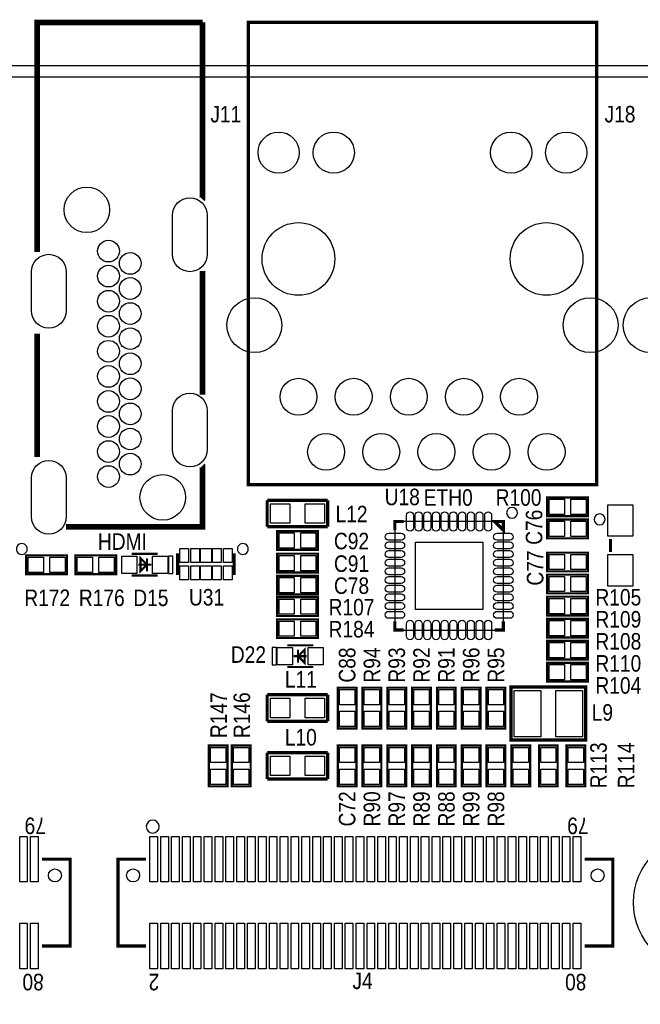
# Model space of a CAD drawing. Extents: x 0 to 158, y 0 to 97.
# Tile 7 of 11: x 51 to 80, y 52 to 97. Entities that reach past the tile are written whole.
import ezdxf
from ezdxf.enums import TextEntityAlignment as Align

# ---------------------------------------------------------------- set-up
doc = ezdxf.new("R2010")
doc.units = 0
doc.header["$MEASUREMENT"] = 0
for name, color, linetype in [('BG_OUTLINE', 12, 'CONTINUOUS'), ('BG_SILKSCREEN_TOP', 7, 'CONTINUOUS'), ('PG_SILKSCREEN_TOP', 253, 'CONTINUOUS'), ('PIN_SOLDERMASK_TOP', 120, 'CONTINUOUS'), ('RD_SILKSCREEN_TOP', 173, 'CONTINUOUS'), ('RKI_ALL', 2, 'CONTINUOUS')]:
    doc.layers.add(name, color=color, linetype=linetype)

msp = doc.modelspace()

# ---------------------------------------------------------------- linework, layer by layer
at = {"layer": 'BG_OUTLINE'}
msp.add_lwpolyline([(1.999996, 0), (155.999993, 0, 0.414213), (157.999989, 1.999996), (157.999989, 92.999992, 0.414215), (155.999993, 94.999988), (1.999996, 94.999988, 0.414214), (0, 92.999992), (0, 1.999996, 0.414212), (1.999996, 0)], format="xyb", dxfattribs=at)
at = {"layer": 'PG_SILKSCREEN_TOP'}
for points, const_width in [([(51.913993, 86.420909), (51.913993, 97.000009), (59.533993, 97.000009)], 0.254), ([(59.533993, 97.000009), (59.533993, 88.857988), (59.530082, 88.854102)], 0.254), ([(77.683995, 96.999984), (61.643997, 96.999984), (61.643997, 75.699976), (77.683995, 75.699976), (77.683995, 96.999984)], 0.150012), ([(59.533993, 79.8481), (59.533993, 85.54659)], 0.254), ([(51.913993, 76.974903), (51.913993, 82.652997)], 0.254), ([(53.23398, 73.758704), (59.53318, 73.758704), (59.53318, 76.570992), (59.530082, 76.574091)], 0.254), ([(62.5094, 73.7616), (62.5094, 74.9808)], 0.1524), ([(62.5094, 74.9808), (65.2907, 74.9808)], 0.1524), ([(65.2907, 74.9808), (65.2907, 73.7616)], 0.1524), ([(75.4126, 75.1078), (77.2922, 75.1078), (77.2922, 74.2442), (75.4126, 74.2442), (75.4126, 75.1078)], 0.1016), ([(68.791303, 74.001097), (68.391303, 74.001097), (68.391303, 73.601097)], 0.150089), ([(72.991497, 74.001097), (73.391497, 74.001097), (73.391497, 73.601097), (72.991497, 74.001097)], 0.150089), ([(75.4126, 74.0918), (77.2922, 74.0918), (77.2922, 73.2282), (75.4126, 73.2282), (75.4126, 74.0918)], 0.1016), ([(65.2907, 73.7616), (62.5094, 73.7616)], 0.1524), ([(64.8462, 72.6948), (62.9666, 72.6948), (62.9666, 73.5584), (64.8462, 73.5584), (64.8462, 72.6948)], 0.1016), ([(78.327402, 73.197999), (78.327402, 72.598001)], 0.150012), ([(58.390003, 71.534299), (58.390003, 72.534501)], 0.150089), ([(60.989997, 71.534299), (60.989997, 72.534501)], 0.150089), ([(75.4126, 72.5678), (77.2922, 72.5678), (77.2922, 71.7042), (75.4126, 71.7042), (75.4126, 72.5678)], 0.1016), ([(51.4096, 72.4408), (53.2892, 72.4408), (53.2892, 71.5772), (51.4096, 71.5772), (51.4096, 72.4408)], 0.1016), ([(55.5498, 71.5772), (53.6702, 71.5772), (53.6702, 72.4408), (55.5498, 72.4408), (55.5498, 71.5772)], 0.1016), ([(57.470599, 72.508999), (56.270601, 72.508999)], 0.1), ([(56.6706, 71.709001), (56.9706, 72.009), (56.6706, 72.308999), (56.6706, 71.709001)], 0.1), ([(56.9706, 71.709001), (56.9706, 72.308999)], 0.1), ([(64.8462, 71.6534), (62.9666, 71.6534), (62.9666, 72.517), (64.8462, 72.517), (64.8462, 71.6534)], 0.1016), ([(57.170599, 72.009), (56.570601, 72.009)], 0.1), ([(57.470599, 71.509001), (56.270601, 71.509001)], 0.1), ([(64.8462, 70.6374), (62.9666, 70.6374), (62.9666, 71.501), (64.8462, 71.501), (64.8462, 70.6374)], 0.1016), ([(77.2922, 70.6882), (75.4126, 70.6882), (75.4126, 71.5518), (77.2922, 71.5518), (77.2922, 70.6882)], 0.1016), ([(62.9666, 70.5104), (64.8462, 70.5104), (64.8462, 69.6468), (62.9666, 69.6468), (62.9666, 70.5104)], 0.1016), ([(75.4126, 70.5358), (77.2922, 70.5358), (77.2922, 69.6722), (75.4126, 69.6722), (75.4126, 70.5358)], 0.1016), ([(62.9666, 69.4944), (64.8462, 69.4944), (64.8462, 68.6308), (62.9666, 68.6308), (62.9666, 69.4944)], 0.1016), ([(68.391303, 69.400903), (68.391303, 69.000903), (68.791303, 69.000903)], 0.150089), ([(73.391497, 69.400903), (73.391497, 69.000903), (72.991497, 69.000903)], 0.150089), ([(75.4126, 69.5198), (77.2922, 69.5198), (77.2922, 68.6562), (75.4126, 68.6562), (75.4126, 69.5198)], 0.1016), ([(75.4126, 68.5038), (77.2922, 68.5038), (77.2922, 67.6402), (75.4126, 67.6402), (75.4126, 68.5038)], 0.1016), ([(63.433401, 68.292599), (64.633399, 68.292599)], 0.1), ([(64.2334, 68.092599), (63.9334, 67.7926), (64.2334, 67.492601), (64.2334, 68.092599)], 0.1), ([(63.9334, 68.092599), (63.9334, 67.492601)], 0.1), ([(63.733401, 67.7926), (64.333399, 67.7926)], 0.1), ([(63.433401, 67.292601), (64.633399, 67.292601)], 0.1), ([(77.2922, 66.6242), (75.4126, 66.6242), (75.4126, 67.4878), (77.2922, 67.4878), (77.2922, 66.6242)], 0.1016), ([(66.6242, 66.3448), (66.6242, 64.4652), (65.7606, 64.4652), (65.7606, 66.3448), (66.6242, 66.3448)], 0.1016), ([(66.9036, 64.4652), (66.9036, 66.3448), (67.7672, 66.3448), (67.7672, 64.4652), (66.9036, 64.4652)], 0.1016), ([(68.0466, 64.4652), (68.0466, 66.3448), (68.9102, 66.3448), (68.9102, 64.4652), (68.0466, 64.4652)], 0.1016), ([(69.1896, 64.4652), (69.1896, 66.3448), (70.0532, 66.3448), (70.0532, 64.4652), (69.1896, 64.4652)], 0.1016), ([(70.3326, 64.4652), (70.3326, 66.3448), (71.1962, 66.3448), (71.1962, 64.4652), (70.3326, 64.4652)], 0.1016), ([(71.4756, 64.4652), (71.4756, 66.3448), (72.3392, 66.3448), (72.3392, 64.4652), (71.4756, 64.4652)], 0.1016), ([(72.6186, 64.4652), (72.6186, 66.3448), (73.4822, 66.3448), (73.4822, 64.4652), (72.6186, 64.4652)], 0.1016), ([(73.744582, 63.92799), (77.182218, 63.92799), (77.182218, 66.368168), (73.744328, 66.368168), (73.744328, 63.92799), (73.744582, 63.92799)], 0.1524), ([(62.5094, 64.7954), (62.5094, 66.0146)], 0.1524), ([(62.5094, 66.0146), (65.2907, 66.0146)], 0.1524), ([(65.2907, 66.0146), (65.2907, 64.7954)], 0.1524), ([(65.2907, 64.7954), (62.5094, 64.7954)], 0.1524), ([(60.6806, 63.6778), (60.6806, 61.7982), (59.817, 61.7982), (59.817, 63.6778), (60.6806, 63.6778)], 0.1016), ([(61.7474, 63.6778), (61.7474, 61.7982), (60.8838, 61.7982), (60.8838, 63.6778), (61.7474, 63.6778)], 0.1016), ([(65.7606, 61.7982), (65.7606, 63.6778), (66.6242, 63.6778), (66.6242, 61.7982), (65.7606, 61.7982)], 0.1016), ([(66.9036, 61.7982), (66.9036, 63.6778), (67.7672, 63.6778), (67.7672, 61.7982), (66.9036, 61.7982)], 0.1016), ([(68.9102, 63.6778), (68.9102, 61.7982), (68.0466, 61.7982), (68.0466, 63.6778), (68.9102, 63.6778)], 0.1016), ([(69.1896, 61.7982), (69.1896, 63.6778), (70.0532, 63.6778), (70.0532, 61.7982), (69.1896, 61.7982)], 0.1016), ([(70.3326, 61.7982), (70.3326, 63.6778), (71.1962, 63.6778), (71.1962, 61.7982), (70.3326, 61.7982)], 0.1016), ([(72.3392, 63.6778), (72.3392, 61.7982), (71.4756, 61.7982), (71.4756, 63.6778), (72.3392, 63.6778)], 0.1016), ([(73.4822, 63.6778), (73.4822, 61.7982), (72.6186, 61.7982), (72.6186, 63.6778), (73.4822, 63.6778)], 0.1016), ([(73.7616, 61.7982), (73.7616, 63.6778), (74.6252, 63.6778), (74.6252, 61.7982), (73.7616, 61.7982)], 0.1016), ([(75.8952, 63.6778), (75.8952, 61.7982), (75.0316, 61.7982), (75.0316, 63.6778), (75.8952, 63.6778)], 0.1016), ([(77.1652, 63.6778), (77.1652, 61.7982), (76.3016, 61.7982), (76.3016, 63.6778), (77.1652, 63.6778)], 0.1016), ([(62.5094, 62.1284), (62.5094, 63.3476)], 0.1524), ([(62.5094, 63.3476), (65.2907, 63.3476)], 0.1524), ([(65.2907, 63.3476), (65.2907, 62.1284)], 0.1524), ([(65.2907, 62.1284), (62.5094, 62.1284)], 0.1524), ([(52.134008, 54.439896), (53.434005, 54.439896), (53.434005, 58.439888), (52.134008, 58.439888)], 0.150012), ([(56.933998, 54.439896), (55.634001, 54.439896), (55.634001, 58.439888), (56.933998, 58.439888)], 0.150012), ([(77.134009, 54.439896), (78.434006, 54.439896), (78.434006, 58.439888), (77.134009, 58.439888)], 0.150012)]:
    msp.add_lwpolyline(points, dxfattribs=dict(at, const_width=const_width))
for points in [[(74.041381, 74.400994, 1), (73.541419, 74.401006, 1)], [(78.07739, 74.097998, 1), (77.57741, 74.098002, 1)], [(51.454583, 72.734399, 1), (50.954617, 72.734401, 1)], [(61.639983, 72.734399, 1), (61.140017, 72.734401, 1)], [(57.533997, 59.939885, 1), (56.93401, 59.939899, 1)]]:
    msp.add_lwpolyline(points, format="xyb", close=True, dxfattribs=at)
msp.add_lwpolyline([(68.391303, 74.001097), (68.391303, 69.000903), (73.391497, 69.000903), (73.391497, 74.001097), (68.391303, 74.001097)], dxfattribs=at)
for points in [[(58.170597, 71.609001), (58.170597, 72.408999), (57.970598, 72.408999), (57.970598, 71.609001)], [(62.733403, 68.192599), (62.733403, 67.392601), (62.933402, 67.392601), (62.933402, 68.192599)]]:
    msp.add_lwpolyline(points, close=True, dxfattribs=at)
at = {"layer": 'PIN_SOLDERMASK_TOP'}
for points in [[(59.749944, 88.114454), (59.749944, 86.314356, -1), (58.150049, 86.314356), (58.150049, 88.114454, -1)], [(53.24983, 85.514256), (53.24983, 83.714158, -1), (51.649935, 83.714158), (51.649935, 85.514256, -1)], [(59.749944, 79.114142), (59.749944, 77.314044, -1), (58.150049, 77.314044), (58.150049, 79.114142, -1)], [(53.24983, 76.014148), (53.24983, 74.21405, -1), (51.649935, 74.21405), (51.649935, 76.014148, -1)], [(68.931282, 73.711156), (68.931282, 74.291038, -1), (69.251322, 74.291038), (69.251322, 73.711156, -1)], [(69.331383, 73.711156), (69.331383, 74.291038, -1), (69.651423, 74.291038), (69.651423, 73.711156, -1)], [(69.731382, 73.711156), (69.731382, 74.291038, -1), (70.051422, 74.291038), (70.051422, 73.711156, -1)], [(70.131483, 73.711156), (70.131483, 74.291038, -1), (70.451523, 74.291038), (70.451523, 73.711156, -1)], [(70.531482, 73.711156), (70.531482, 74.291038, -1), (70.851522, 74.291038), (70.851522, 73.711156, -1)], [(70.931278, 73.711156), (70.931278, 74.291038, -1), (71.251318, 74.291038), (71.251318, 73.711156, -1)], [(71.331277, 73.711156), (71.331277, 74.291038, -1), (71.651317, 74.291038), (71.651317, 73.711156, -1)], [(71.731378, 73.711156), (71.731378, 74.291038, -1), (72.051418, 74.291038), (72.051418, 73.711156, -1)], [(72.131377, 73.711156), (72.131377, 74.291038, -1), (72.451417, 74.291038), (72.451417, 73.711156, -1)], [(72.531478, 73.711156), (72.531478, 74.291038, -1), (72.851518, 74.291038), (72.851518, 73.711156, -1)], [(68.681244, 73.141078), (68.101362, 73.141078, -1), (68.101362, 73.461118), (68.681244, 73.461118, -1)], [(68.681244, 72.740977), (68.101362, 72.740977, -1), (68.101362, 73.061017), (68.681244, 73.061017, -1)], [(73.681438, 73.141078), (73.101556, 73.141078, -1), (73.101556, 73.461118), (73.681438, 73.461118, -1)], [(73.681438, 72.740977), (73.101556, 72.740977, -1), (73.101556, 73.061017), (73.681438, 73.061017, -1)], [(68.681244, 72.340978), (68.101362, 72.340978, -1), (68.101362, 72.661018), (68.681244, 72.661018, -1)], [(73.681438, 72.340978), (73.101556, 72.340978, -1), (73.101556, 72.661018), (73.681438, 72.661018, -1)], [(68.681244, 71.940877), (68.101362, 71.940877, -1), (68.101362, 72.260917), (68.681244, 72.260917, -1)], [(73.681438, 71.940877), (73.101556, 71.940877, -1), (73.101556, 72.260917), (73.681438, 72.260917, -1)], [(68.681244, 71.540878), (68.101362, 71.540878, -1), (68.101362, 71.860918), (68.681244, 71.860918, -1)], [(73.681438, 71.540878), (73.101556, 71.540878, -1), (73.101556, 71.860918), (73.681438, 71.860918, -1)], [(68.681244, 71.141082), (68.101362, 71.141082, -1), (68.101362, 71.461122), (68.681244, 71.461122, -1)], [(73.681438, 71.141082), (73.101556, 71.141082, -1), (73.101556, 71.461122), (73.681438, 71.461122, -1)], [(68.681244, 70.741083), (68.101362, 70.741083, -1), (68.101362, 71.061123), (68.681244, 71.061123, -1)], [(73.681438, 70.741083), (73.101556, 70.741083, -1), (73.101556, 71.061123), (73.681438, 71.061123, -1)], [(68.681244, 70.340982), (68.101362, 70.340982, -1), (68.101362, 70.661022), (68.681244, 70.661022, -1)], [(73.681438, 70.340982), (73.101556, 70.340982, -1), (73.101556, 70.661022), (73.681438, 70.661022, -1)], [(68.681244, 69.940983), (68.101362, 69.940983, -1), (68.101362, 70.261023), (68.681244, 70.261023, -1)], [(73.681438, 69.940983), (73.101556, 69.940983, -1), (73.101556, 70.261023), (73.681438, 70.261023, -1)], [(68.681244, 69.540882), (68.101362, 69.540882, -1), (68.101362, 69.860922), (68.681244, 69.860922, -1)], [(68.931282, 68.710962), (68.931282, 69.290844, -1), (69.251322, 69.290844), (69.251322, 68.710962, -1)], [(69.331383, 68.710962), (69.331383, 69.290844, -1), (69.651423, 69.290844), (69.651423, 68.710962, -1)], [(69.731382, 68.710962), (69.731382, 69.290844, -1), (70.051422, 69.290844), (70.051422, 68.710962, -1)], [(70.131483, 68.710962), (70.131483, 69.290844, -1), (70.451523, 69.290844), (70.451523, 68.710962, -1)], [(70.531482, 68.710962), (70.531482, 69.290844, -1), (70.851522, 69.290844), (70.851522, 68.710962, -1)], [(70.931278, 68.710962), (70.931278, 69.290844, -1), (71.251318, 69.290844), (71.251318, 68.710962, -1)], [(71.331277, 68.710962), (71.331277, 69.290844, -1), (71.651317, 69.290844), (71.651317, 68.710962, -1)], [(71.731378, 68.710962), (71.731378, 69.290844, -1), (72.051418, 69.290844), (72.051418, 68.710962, -1)], [(72.131377, 68.710962), (72.131377, 69.290844, -1), (72.451417, 69.290844), (72.451417, 68.710962, -1)], [(72.531478, 68.710962), (72.531478, 69.290844, -1), (72.851518, 69.290844), (72.851518, 68.710962, -1)], [(73.681438, 69.540882), (73.101556, 69.540882, -1), (73.101556, 69.860922), (73.681438, 69.860922, -1)]]:
    msp.add_lwpolyline(points, format="xyb", close=True, dxfattribs=at)
for points in [[(75.502033, 74.325505), (75.502033, 75.026495), (76.203023, 75.026495), (76.203023, 74.325505)], [(76.501777, 74.325505), (76.501777, 75.026495), (77.202767, 75.026495), (77.202767, 74.325505)], [(63.556261, 74.821161), (63.556261, 73.921239), (62.656339, 73.921239), (62.656339, 74.821161)], [(65.156461, 74.821161), (65.156461, 73.921239), (64.256539, 73.921239), (64.256539, 74.821161)], [(78.202384, 74.773015), (79.352394, 74.773015), (79.352394, 73.323005), (78.202384, 73.323005)], [(75.502033, 73.309505), (75.502033, 74.010495), (76.203023, 74.010495), (76.203023, 73.309505)], [(76.501777, 73.309505), (76.501777, 74.010495), (77.202767, 74.010495), (77.202767, 73.309505)], [(63.757023, 73.477095), (63.757023, 72.776105), (63.056033, 72.776105), (63.056033, 73.477095)], [(64.756767, 73.477095), (64.756767, 72.776105), (64.055777, 72.776105), (64.055777, 73.477095)], [(58.890027, 72.759392), (58.890027, 72.109406), (58.489977, 72.109406), (58.489977, 72.759392)], [(59.389924, 72.759392), (59.389924, 72.109406), (58.989874, 72.109406), (58.989874, 72.759392)], [(59.940063, 72.759392), (59.940063, 72.109406), (59.439937, 72.109406), (59.439937, 72.759392)], [(60.390126, 72.759392), (60.390126, 72.109406), (59.990076, 72.109406), (59.990076, 72.759392)], [(60.890023, 72.759392), (60.890023, 72.109406), (60.489973, 72.109406), (60.489973, 72.759392)], [(69.341365, 73.051035), (72.441435, 73.051035), (72.441435, 69.950965), (69.341365, 69.950965)], [(51.499033, 71.658505), (51.499033, 72.359495), (52.200023, 72.359495), (52.200023, 71.658505)], [(52.498777, 71.658505), (52.498777, 72.359495), (53.199767, 72.359495), (53.199767, 71.658505)], [(54.460623, 72.359495), (54.460623, 71.658505), (53.759633, 71.658505), (53.759633, 72.359495)], [(55.460367, 72.359495), (55.460367, 71.658505), (54.759377, 71.658505), (54.759377, 72.359495)], [(56.510593, 72.408999), (56.510593, 71.609001), (55.810594, 71.609001), (55.810594, 72.408999)], [(57.930605, 72.408999), (57.930605, 71.609001), (57.230607, 71.609001), (57.230607, 72.408999)], [(63.757023, 72.435695), (63.757023, 71.734705), (63.056033, 71.734705), (63.056033, 72.435695)], [(64.756767, 72.435695), (64.756767, 71.734705), (64.055777, 71.734705), (64.055777, 72.435695)], [(75.502033, 71.785505), (75.502033, 72.486495), (76.203023, 72.486495), (76.203023, 71.785505)], [(76.501777, 71.785505), (76.501777, 72.486495), (77.202767, 72.486495), (77.202767, 71.785505)], [(78.202384, 72.472994), (79.352394, 72.472994), (79.352394, 71.022985), (78.202384, 71.022985)], [(58.890027, 71.959394), (58.890027, 71.309408), (58.489977, 71.309408), (58.489977, 71.959394)], [(59.389924, 71.959394), (59.389924, 71.309408), (58.989874, 71.309408), (58.989874, 71.959394)], [(59.940063, 71.959394), (59.940063, 71.309408), (59.439937, 71.309408), (59.439937, 71.959394)], [(60.390126, 71.959394), (60.390126, 71.309408), (59.990076, 71.309408), (59.990076, 71.959394)], [(60.890023, 71.959394), (60.890023, 71.309408), (60.489973, 71.309408), (60.489973, 71.959394)], [(63.757023, 71.419695), (63.757023, 70.718705), (63.056033, 70.718705), (63.056033, 71.419695)], [(64.756767, 71.419695), (64.756767, 70.718705), (64.055777, 70.718705), (64.055777, 71.419695)], [(76.203023, 71.470495), (76.203023, 70.769505), (75.502033, 70.769505), (75.502033, 71.470495)], [(77.202767, 71.470495), (77.202767, 70.769505), (76.501777, 70.769505), (76.501777, 71.470495)], [(63.056033, 69.728105), (63.056033, 70.429095), (63.757023, 70.429095), (63.757023, 69.728105)], [(64.055777, 69.728105), (64.055777, 70.429095), (64.756767, 70.429095), (64.756767, 69.728105)], [(75.502033, 69.753505), (75.502033, 70.454495), (76.203023, 70.454495), (76.203023, 69.753505)], [(76.501777, 69.753505), (76.501777, 70.454495), (77.202767, 70.454495), (77.202767, 69.753505)], [(75.502033, 68.737505), (75.502033, 69.438495), (76.203023, 69.438495), (76.203023, 68.737505)], [(76.501777, 68.737505), (76.501777, 69.438495), (77.202767, 69.438495), (77.202767, 68.737505)], [(63.056033, 68.712105), (63.056033, 69.413095), (63.757023, 69.413095), (63.757023, 68.712105)], [(64.055777, 68.712105), (64.055777, 69.413095), (64.756767, 69.413095), (64.756767, 68.712105)], [(62.973382, 67.392601), (62.973382, 68.192599), (63.67338, 68.192599), (63.67338, 67.392601)], [(64.393394, 67.392601), (64.393394, 68.192599), (65.093393, 68.192599), (65.093393, 67.392601)], [(75.502033, 67.721505), (75.502033, 68.422495), (76.203023, 68.422495), (76.203023, 67.721505)], [(76.501777, 67.721505), (76.501777, 68.422495), (77.202767, 68.422495), (77.202767, 67.721505)], [(76.203023, 67.406495), (76.203023, 66.705505), (75.502033, 66.705505), (75.502033, 67.406495)], [(77.202767, 67.406495), (77.202767, 66.705505), (76.501777, 66.705505), (76.501777, 67.406495)], [(65.841905, 66.255367), (66.542895, 66.255367), (66.542895, 65.554377), (65.841905, 65.554377)], [(67.685895, 65.554377), (66.984905, 65.554377), (66.984905, 66.255367), (67.685895, 66.255367)], [(68.828895, 65.554377), (68.127905, 65.554377), (68.127905, 66.255367), (68.828895, 66.255367)], [(69.971895, 65.554377), (69.270905, 65.554377), (69.270905, 66.255367), (69.971895, 66.255367)], [(71.114895, 65.554377), (70.413905, 65.554377), (70.413905, 66.255367), (71.114895, 66.255367)], [(72.257895, 65.554377), (71.556905, 65.554377), (71.556905, 66.255367), (72.257895, 66.255367)], [(73.400895, 65.554377), (72.699905, 65.554377), (72.699905, 66.255367), (73.400895, 66.255367)], [(63.556261, 65.854961), (63.556261, 64.955039), (62.656339, 64.955039), (62.656339, 65.854961)], [(65.156461, 65.854961), (65.156461, 64.955039), (64.256539, 64.955039), (64.256539, 65.854961)], [(73.89495, 64.0842), (73.89495, 66.2178), (75.11415, 66.2178), (75.11415, 64.0842)], [(75.81265, 64.0842), (75.81265, 66.2178), (77.03185, 66.2178), (77.03185, 64.0842)], [(65.841905, 65.255623), (66.542895, 65.255623), (66.542895, 64.554633), (65.841905, 64.554633)], [(67.685895, 64.554633), (66.984905, 64.554633), (66.984905, 65.255623), (67.685895, 65.255623)], [(68.828895, 64.554633), (68.127905, 64.554633), (68.127905, 65.255623), (68.828895, 65.255623)], [(69.971895, 64.554633), (69.270905, 64.554633), (69.270905, 65.255623), (69.971895, 65.255623)], [(71.114895, 64.554633), (70.413905, 64.554633), (70.413905, 65.255623), (71.114895, 65.255623)], [(72.257895, 64.554633), (71.556905, 64.554633), (71.556905, 65.255623), (72.257895, 65.255623)], [(73.400895, 64.554633), (72.699905, 64.554633), (72.699905, 65.255623), (73.400895, 65.255623)], [(59.898305, 63.588367), (60.599295, 63.588367), (60.599295, 62.887377), (59.898305, 62.887377)], [(60.965105, 63.588367), (61.666095, 63.588367), (61.666095, 62.887377), (60.965105, 62.887377)], [(66.542895, 62.887377), (65.841905, 62.887377), (65.841905, 63.588367), (66.542895, 63.588367)], [(67.685895, 62.887377), (66.984905, 62.887377), (66.984905, 63.588367), (67.685895, 63.588367)], [(68.127905, 63.588367), (68.828895, 63.588367), (68.828895, 62.887377), (68.127905, 62.887377)], [(69.971895, 62.887377), (69.270905, 62.887377), (69.270905, 63.588367), (69.971895, 63.588367)], [(71.114895, 62.887377), (70.413905, 62.887377), (70.413905, 63.588367), (71.114895, 63.588367)], [(71.556905, 63.588367), (72.257895, 63.588367), (72.257895, 62.887377), (71.556905, 62.887377)], [(72.699905, 63.588367), (73.400895, 63.588367), (73.400895, 62.887377), (72.699905, 62.887377)], [(74.543895, 62.887377), (73.842905, 62.887377), (73.842905, 63.588367), (74.543895, 63.588367)], [(75.112905, 63.588367), (75.813895, 63.588367), (75.813895, 62.887377), (75.112905, 62.887377)], [(76.382905, 63.588367), (77.083895, 63.588367), (77.083895, 62.887377), (76.382905, 62.887377)], [(63.556261, 63.187961), (63.556261, 62.288039), (62.656339, 62.288039), (62.656339, 63.187961)], [(65.156461, 63.187961), (65.156461, 62.288039), (64.256539, 62.288039), (64.256539, 63.187961)], [(59.898305, 62.588623), (60.599295, 62.588623), (60.599295, 61.887633), (59.898305, 61.887633)], [(60.965105, 62.588623), (61.666095, 62.588623), (61.666095, 61.887633), (60.965105, 61.887633)], [(66.542895, 61.887633), (65.841905, 61.887633), (65.841905, 62.588623), (66.542895, 62.588623)], [(67.685895, 61.887633), (66.984905, 61.887633), (66.984905, 62.588623), (67.685895, 62.588623)], [(68.127905, 62.588623), (68.828895, 62.588623), (68.828895, 61.887633), (68.127905, 61.887633)], [(69.971895, 61.887633), (69.270905, 61.887633), (69.270905, 62.588623), (69.971895, 62.588623)], [(71.114895, 61.887633), (70.413905, 61.887633), (70.413905, 62.588623), (71.114895, 62.588623)], [(71.556905, 62.588623), (72.257895, 62.588623), (72.257895, 61.887633), (71.556905, 61.887633)], [(72.699905, 62.588623), (73.400895, 62.588623), (73.400895, 61.887633), (72.699905, 61.887633)], [(74.543895, 61.887633), (73.842905, 61.887633), (73.842905, 62.588623), (74.543895, 62.588623)], [(75.112905, 62.588623), (75.813895, 62.588623), (75.813895, 61.887633), (75.112905, 61.887633)], [(76.382905, 62.588623), (77.083895, 62.588623), (77.083895, 61.887633), (76.382905, 61.887633)], [(51.459003, 59.489886), (51.459003, 57.38989), (51.108991, 57.38989), (51.108991, 59.489886)], [(51.959002, 59.489886), (51.959002, 57.38989), (51.60899, 57.38989), (51.60899, 59.489886)], [(57.459016, 59.489886), (57.459016, 57.38989), (57.109004, 57.38989), (57.109004, 59.489886)], [(57.959015, 59.489886), (57.959015, 57.38989), (57.609003, 57.38989), (57.609003, 59.489886)], [(58.459014, 59.489886), (58.459014, 57.38989), (58.109002, 57.38989), (58.109002, 59.489886)], [(58.959013, 59.489886), (58.959013, 57.38989), (58.609001, 57.38989), (58.609001, 59.489886)], [(59.459012, 59.489886), (59.459012, 57.38989), (59.109, 57.38989), (59.109, 59.489886)], [(59.959011, 59.489886), (59.959011, 57.38989), (59.608999, 57.38989), (59.608999, 59.489886)], [(60.45901, 59.489886), (60.45901, 57.38989), (60.108998, 57.38989), (60.108998, 59.489886)], [(60.959009, 59.489886), (60.959009, 57.38989), (60.608997, 57.38989), (60.608997, 59.489886)], [(61.459008, 59.489886), (61.459008, 57.38989), (61.108996, 57.38989), (61.108996, 59.489886)], [(61.959007, 59.489886), (61.959007, 57.38989), (61.608995, 57.38989), (61.608995, 59.489886)], [(62.459006, 59.489886), (62.459006, 57.38989), (62.108994, 57.38989), (62.108994, 59.489886)], [(62.959005, 59.489886), (62.959005, 57.38989), (62.608993, 57.38989), (62.608993, 59.489886)], [(63.459004, 59.489886), (63.459004, 57.38989), (63.108992, 57.38989), (63.108992, 59.489886)], [(63.959003, 59.489886), (63.959003, 57.38989), (63.608991, 57.38989), (63.608991, 59.489886)], [(64.459002, 59.489886), (64.459002, 57.38989), (64.10899, 57.38989), (64.10899, 59.489886)], [(64.959001, 59.489886), (64.959001, 57.38989), (64.608989, 57.38989), (64.608989, 59.489886)], [(65.459, 59.489886), (65.459, 57.38989), (65.108988, 57.38989), (65.108988, 59.489886)], [(65.958999, 59.489886), (65.958999, 57.38989), (65.608987, 57.38989), (65.608987, 59.489886)], [(66.458998, 59.489886), (66.458998, 57.38989), (66.108986, 57.38989), (66.108986, 59.489886)], [(66.958997, 59.489886), (66.958997, 57.38989), (66.608985, 57.38989), (66.608985, 59.489886)], [(67.459022, 59.489886), (67.459022, 57.38989), (67.10901, 57.38989), (67.10901, 59.489886)], [(67.959021, 59.489886), (67.959021, 57.38989), (67.609009, 57.38989), (67.609009, 59.489886)], [(68.45902, 59.489886), (68.45902, 57.38989), (68.109008, 57.38989), (68.109008, 59.489886)], [(68.959019, 59.489886), (68.959019, 57.38989), (68.609007, 57.38989), (68.609007, 59.489886)], [(69.459018, 59.489886), (69.459018, 57.38989), (69.109006, 57.38989), (69.109006, 59.489886)], [(69.959017, 59.489886), (69.959017, 57.38989), (69.609005, 57.38989), (69.609005, 59.489886)], [(70.459016, 59.489886), (70.459016, 57.38989), (70.109004, 57.38989), (70.109004, 59.489886)], [(70.959015, 59.489886), (70.959015, 57.38989), (70.609003, 57.38989), (70.609003, 59.489886)], [(71.459014, 59.489886), (71.459014, 57.38989), (71.109002, 57.38989), (71.109002, 59.489886)], [(71.959013, 59.489886), (71.959013, 57.38989), (71.609001, 57.38989), (71.609001, 59.489886)], [(72.459012, 59.489886), (72.459012, 57.38989), (72.109, 57.38989), (72.109, 59.489886)], [(72.959011, 59.489886), (72.959011, 57.38989), (72.608999, 57.38989), (72.608999, 59.489886)], [(73.45901, 59.489886), (73.45901, 57.38989), (73.108998, 57.38989), (73.108998, 59.489886)], [(73.959009, 59.489886), (73.959009, 57.38989), (73.608997, 57.38989), (73.608997, 59.489886)], [(74.459008, 59.489886), (74.459008, 57.38989), (74.108996, 57.38989), (74.108996, 59.489886)], [(74.959007, 59.489886), (74.959007, 57.38989), (74.608995, 57.38989), (74.608995, 59.489886)], [(75.459006, 59.489886), (75.459006, 57.38989), (75.108994, 57.38989), (75.108994, 59.489886)], [(75.959005, 59.489886), (75.959005, 57.38989), (75.608993, 57.38989), (75.608993, 59.489886)], [(76.459004, 59.489886), (76.459004, 57.38989), (76.108992, 57.38989), (76.108992, 59.489886)], [(76.959003, 59.489886), (76.959003, 57.38989), (76.608991, 57.38989), (76.608991, 59.489886)], [(51.459003, 55.489894), (51.459003, 53.389898), (51.108991, 53.389898), (51.108991, 55.489894)], [(51.959002, 55.489894), (51.959002, 53.389898), (51.60899, 53.389898), (51.60899, 55.489894)], [(57.459016, 55.489894), (57.459016, 53.389898), (57.109004, 53.389898), (57.109004, 55.489894)], [(57.959015, 55.489894), (57.959015, 53.389898), (57.609003, 53.389898), (57.609003, 55.489894)], [(58.459014, 55.489894), (58.459014, 53.389898), (58.109002, 53.389898), (58.109002, 55.489894)], [(58.959013, 55.489894), (58.959013, 53.389898), (58.609001, 53.389898), (58.609001, 55.489894)], [(59.459012, 55.489894), (59.459012, 53.389898), (59.109, 53.389898), (59.109, 55.489894)], [(59.959011, 55.489894), (59.959011, 53.389898), (59.608999, 53.389898), (59.608999, 55.489894)], [(60.45901, 55.489894), (60.45901, 53.389898), (60.108998, 53.389898), (60.108998, 55.489894)], [(60.959009, 55.489894), (60.959009, 53.389898), (60.608997, 53.389898), (60.608997, 55.489894)], [(61.459008, 55.489894), (61.459008, 53.389898), (61.108996, 53.389898), (61.108996, 55.489894)], [(61.959007, 55.489894), (61.959007, 53.389898), (61.608995, 53.389898), (61.608995, 55.489894)], [(62.459006, 55.489894), (62.459006, 53.389898), (62.108994, 53.389898), (62.108994, 55.489894)], [(62.959005, 55.489894), (62.959005, 53.389898), (62.608993, 53.389898), (62.608993, 55.489894)], [(63.459004, 55.489894), (63.459004, 53.389898), (63.108992, 53.389898), (63.108992, 55.489894)], [(63.959003, 55.489894), (63.959003, 53.389898), (63.608991, 53.389898), (63.608991, 55.489894)], [(64.459002, 55.489894), (64.459002, 53.389898), (64.10899, 53.389898), (64.10899, 55.489894)], [(64.959001, 55.489894), (64.959001, 53.389898), (64.608989, 53.389898), (64.608989, 55.489894)], [(65.459, 55.489894), (65.459, 53.389898), (65.108988, 53.389898), (65.108988, 55.489894)], [(65.958999, 55.489894), (65.958999, 53.389898), (65.608987, 53.389898), (65.608987, 55.489894)], [(66.458998, 55.489894), (66.458998, 53.389898), (66.108986, 53.389898), (66.108986, 55.489894)], [(66.958997, 55.489894), (66.958997, 53.389898), (66.608985, 53.389898), (66.608985, 55.489894)], [(67.459022, 55.489894), (67.459022, 53.389898), (67.10901, 53.389898), (67.10901, 55.489894)], [(67.959021, 55.489894), (67.959021, 53.389898), (67.609009, 53.389898), (67.609009, 55.489894)], [(68.45902, 55.489894), (68.45902, 53.389898), (68.109008, 53.389898), (68.109008, 55.489894)], [(68.959019, 55.489894), (68.959019, 53.389898), (68.609007, 53.389898), (68.609007, 55.489894)], [(69.459018, 55.489894), (69.459018, 53.389898), (69.109006, 53.389898), (69.109006, 55.489894)], [(69.959017, 55.489894), (69.959017, 53.389898), (69.609005, 53.389898), (69.609005, 55.489894)], [(70.459016, 55.489894), (70.459016, 53.389898), (70.109004, 53.389898), (70.109004, 55.489894)], [(70.959015, 55.489894), (70.959015, 53.389898), (70.609003, 53.389898), (70.609003, 55.489894)], [(71.459014, 55.489894), (71.459014, 53.389898), (71.109002, 53.389898), (71.109002, 55.489894)], [(71.959013, 55.489894), (71.959013, 53.389898), (71.609001, 53.389898), (71.609001, 55.489894)], [(72.459012, 55.489894), (72.459012, 53.389898), (72.109, 53.389898), (72.109, 55.489894)], [(72.959011, 55.489894), (72.959011, 53.389898), (72.608999, 53.389898), (72.608999, 55.489894)], [(73.45901, 55.489894), (73.45901, 53.389898), (73.108998, 53.389898), (73.108998, 55.489894)], [(73.959009, 55.489894), (73.959009, 53.389898), (73.608997, 53.389898), (73.608997, 55.489894)], [(74.459008, 55.489894), (74.459008, 53.389898), (74.108996, 53.389898), (74.108996, 55.489894)], [(74.959007, 55.489894), (74.959007, 53.389898), (74.608995, 53.389898), (74.608995, 55.489894)], [(75.459006, 55.489894), (75.459006, 53.389898), (75.108994, 53.389898), (75.108994, 55.489894)], [(75.959005, 55.489894), (75.959005, 53.389898), (75.608993, 53.389898), (75.608993, 55.489894)], [(76.459004, 55.489894), (76.459004, 53.389898), (76.108992, 53.389898), (76.108992, 55.489894)], [(76.959003, 55.489894), (76.959003, 53.389898), (76.608991, 53.389898), (76.608991, 55.489894)]]:
    msp.add_lwpolyline(points, close=True, dxfattribs=at)
for centre, radius in [((63.038888, 91.000174), 0.949998), ((65.578888, 91.000174), 0.949998), ((73.749103, 91.000174), 0.949998), ((76.289103, 91.000174), 0.949998), ((54.199993, 88.364009), 1.049998), ((63.948996, 86.09998), 1.675003), ((75.378996, 86.09998), 1.675003), ((55.199991, 86.464089), 0.499999), ((56.199989, 85.895409), 0.499999), ((55.199991, 85.3091), 0.499999), ((56.199989, 84.739099), 0.499999), ((55.199991, 84.154188), 0.499999), ((56.199989, 83.583196), 0.499999), ((61.919002, 83.049974), 1.264996), ((77.408989, 83.049974), 1.264996), ((80.179012, 83.049974), 1.264996), ((55.199991, 82.999199), 0.499999), ((56.199989, 82.427191), 0.499999), ((55.199991, 81.844312), 0.499999), ((56.199989, 81.271288), 0.499999), ((55.199991, 80.689094), 0.499999), ((56.199989, 80.115308), 0.499999), ((63.954101, 79.74998), 0.849998), ((66.494101, 79.74998), 0.849998), ((69.034101, 79.74998), 0.849998), ((71.574101, 79.74998), 0.849998), ((74.114101, 79.74998), 0.849998), ((55.199991, 79.534207), 0.499999), ((56.199989, 78.959405), 0.499999), ((55.199991, 78.37899), 0.499999), ((56.199989, 77.803197), 0.499999), ((65.224101, 77.20998), 0.849998), ((67.764101, 77.20998), 0.849998), ((70.304101, 77.20998), 0.849998), ((72.844101, 77.20998), 0.849998), ((75.384101, 77.20998), 0.849998), ((55.199991, 77.224306), 0.499999), ((56.199989, 76.647192), 0.499999), ((55.199991, 76.069393), 0.499999), ((57.700088, 75.114099), 1.049998), ((82.533998, 56.439892), 3.149994), ((52.734007, 57.689902), 0.299999), ((56.334, 57.689902), 0.299999), ((77.734008, 57.689902), 0.299999)]:
    msp.add_circle(centre, radius, dxfattribs=at)
at = {"layer": 'RKI_ALL'}
msp.add_lwpolyline([(155.999993, 0.499999), (1.999996, 0.499999, -0.414212), (0.499999, 1.999996), (0.499999, 92.999992, -0.414214), (1.999996, 94.499989), (155.999993, 94.499989, -0.414215), (157.49999, 92.999992), (157.49999, 1.999996, -0.414214)], format="xyb", close=True, dxfattribs=at)

# ---------------------------------------------------------------- texts
at = {"layer": 'BG_SILKSCREEN_TOP', "width": 0.866667}
for s, p in [('ETH0', (69.723, 74.7268)), ('HDMI', (54.7116, 72.6948))]:
    msp.add_text(s, height=0.762, dxfattribs=at).set_placement(p)
at = {"layer": 'PG_SILKSCREEN_TOP', "width": 0.866667}
for s, p in [('79', (52.316609, 60.357385)), ('79', (77.316609, 60.357385)), ('80', (52.216609, 53.157399)), ('2', (57.537198, 53.157399)), ('80', (77.21661, 53.157399))]:
    msp.add_text(s, height=0.762, rotation=180, dxfattribs=at).set_placement(p)
at = {"layer": 'RD_SILKSCREEN_TOP', "width": 0.866667}
for s, p in [('J11', (60.6044, 92.3925)), ('J18', (78.7654, 92.3925)), ('U18', (68.7324, 74.7522)), ('R100', (74.0918, 74.7268)), ('L12', (66.3956, 73.9648)), ('C92', (66.3956, 72.7202)), ('C91', (66.3956, 71.6788)), ('C78', (66.3956, 70.6628)), ('R172', (52.3748, 70.104)), ('R176', (54.8894, 70.104)), ('D15', (57.15, 70.104)), ('U31', (59.7154, 70.1294)), ('R105', (78.6892, 70.1294)), ('R107', (66.3956, 69.6722)), ('R109', (78.6892, 69.1134)), ('R184', (66.3956, 68.6562)), ('R108', (78.6892, 68.0974)), ('D22', (61.6458, 67.4878)), ('R110', (78.6892, 67.0814)), ('L11', (64.0588, 66.3448)), ('R104', (78.6892, 66.0654)), ('L9', (77.9526, 64.8208)), ('L10', (64.0588, 63.6778)), ('J4', (66.9036, 52.451))]:
    msp.add_text(s, height=0.762, dxfattribs=at).set_placement(p, align=Align.CENTER)
for s, p in [('C76', (75.184, 73.7362)), ('C77', (75.2348, 71.8566)), ('C88', (66.5734, 67.385895)), ('R94', (67.7164, 67.385895)), ('R93', (68.8594, 67.385895)), ('R92', (70.0024, 67.385895)), ('R91', (71.1454, 67.385895)), ('R96', (72.2884, 67.385895)), ('R95', (73.4314, 67.385895)), ('R147', (60.6552, 65.074495)), ('R146', (61.722, 65.074495)), ('R113', (78.1558, 62.763095)), ('R114', (79.4258, 62.763095)), ('C72', (66.5734, 60.756495)), ('R90', (67.7164, 60.756495)), ('R97', (68.8594, 60.756495)), ('R89', (70.0024, 60.756495)), ('R88', (71.1454, 60.756495)), ('R99', (72.2884, 60.756495)), ('R98', (73.4314, 60.756495))]:
    msp.add_text(s, height=0.762, rotation=90, dxfattribs=at).set_placement(p, align=Align.CENTER)

doc.saveas('drawing.dxf')
